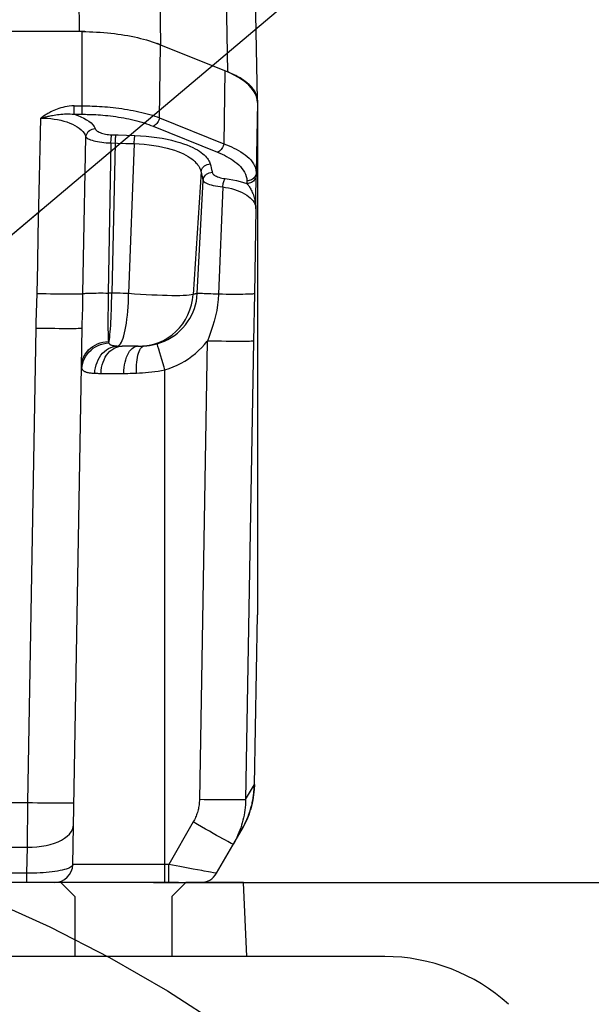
# Model space of a CAD drawing. Header units: millimetres. Extents: x 0 to 420, y 0 to 297.
# Tile 54 of 58: x 328 to 341, y 195 to 217. Entities that reach past the tile are written whole.
import ezdxf
from ezdxf.enums import TextEntityAlignment as Align

# ---------------------------------------------------------------- set-up
doc = ezdxf.new("R2010")
doc.units = ezdxf.units.MM
doc.header["$LTSCALE"] = 23.1
doc.linetypes.add('CENTER', pattern=[0.6, 0.375, -0.075, 0.075, -0.075])
doc.layers.get('0').update_dxf_attribs({"linetype": 'CONTINUOUS'})
for name, color, linetype in [('AXIS', 7, 'CONTINUOUS'), ('COMPONENTS', 7, 'CONTINUOUS'), ('DETAIL', 7, 'CONTINUOUS'), ('DIMENSION', 7, 'CONTINUOUS')]:
    doc.layers.add(name, color=color, linetype=linetype)
doc.styles.get("Standard").update_dxf_attribs({"font": 'arial.ttf'})
doc.styles.add('TEXTSTYLE_4', font='gdt')
doc.dimstyles.new('DIMSTYLE_10', dxfattribs={"dimtxt": 3, "dimasz": 3, "dimexe": 0.18, "dimexo": 0.0625, "dimgap": 0.09, "dimtad": 1, "dimdec": 3, "dimlfac": 5, "dimdsep": 46, "dimtxsty": 'STANDARD', "dimblk": '_FILLED', "dimblk1": '_FILLED', "dimblk2": '_FILLED', "dimcen": 0.09, "dimadec": 0, "dimazin": 0, "dimtp": 0.5, "dimtm": 0.5, "dimtfac": 1, "dimtdec": 3, "dimtofl": 0, "dimtmove": 0, "dimatfit": 3, "dimldrblk": '_FILLED', "dimfxl": 1, "dimtolj": 1, "dimarcsym": 0})
doc.dimstyles.new('DIMSTYLE_11', dxfattribs={"dimtxt": 3, "dimasz": 3, "dimexe": 0.18, "dimexo": 0.0625, "dimgap": 0.09, "dimtad": 1, "dimdec": 1, "dimlfac": 5, "dimdsep": 46, "dimtxsty": 'STANDARD', "dimblk": '_FILLED', "dimblk1": '_FILLED', "dimblk2": '_FILLED', "dimcen": 0.09, "dimadec": 0, "dimazin": 0, "dimtp": 0.8, "dimtm": 0.8, "dimtfac": 1, "dimtdec": 1, "dimtofl": 0, "dimtmove": 0, "dimatfit": 3, "dimldrblk": '_FILLED', "dimfxl": 1, "dimtolj": 1, "dimarcsym": 0})
doc.dimstyles.new('DIMSTYLE_2', dxfattribs={"dimtxt": 3, "dimasz": 3, "dimexe": 0.18, "dimexo": 0.0625, "dimgap": 0.09, "dimtad": 1, "dimtih": 1, "dimtoh": 1, "dimlfac": 5, "dimdsep": 46, "dimtxsty": 'STANDARD', "dimblk": '_FILLED', "dimblk1": '_FILLED', "dimblk2": '_FILLED', "dimcen": 0.09, "dimadec": 0, "dimazin": 0, "dimtol": 1, "dimtp": 0.2, "dimtm": 0.2, "dimtfac": 1, "dimtofl": 0, "dimtmove": 0, "dimatfit": 3, "dimldrblk": '_FILLED', "dimfxl": 1, "dimtolj": 1, "dimarcsym": 0})
doc.dimstyles.new('DIMSTYLE_6', dxfattribs={"dimtxt": 3, "dimasz": 3, "dimexe": 0.18, "dimexo": 0.0625, "dimgap": 0.09, "dimtad": 1, "dimdec": 1, "dimlfac": 5, "dimdsep": 46, "dimtxsty": 'STANDARD', "dimblk": '_FILLED', "dimblk1": '_FILLED', "dimblk2": '_FILLED', "dimcen": 0.09, "dimadec": 0, "dimazin": 0, "dimtp": 0.3, "dimtm": 0.3, "dimtfac": 1, "dimtdec": 1, "dimtofl": 0, "dimtmove": 0, "dimatfit": 3, "dimldrblk": '_FILLED', "dimfxl": 1, "dimtolj": 1, "dimarcsym": 0})
doc.dimstyles.get("Standard").update_dxf_attribs({"dimtxt": 3, "dimasz": 3, "dimexe": 0.18, "dimexo": 0.0625, "dimgap": 0.09, "dimtad": 1, "dimdec": 3, "dimdsep": 46, "dimtxsty": 'STANDARD', "dimblk": '_FILLED', "dimblk1": '_FILLED', "dimblk2": '_FILLED', "dimcen": 0.09, "dimadec": 0, "dimazin": 0, "dimtol": 1, "dimtp": 0.001, "dimtm": 0.001, "dimtfac": 1, "dimtdec": 3, "dimtofl": 0, "dimtmove": 0, "dimatfit": 3, "dimldrblk": '_FILLED', "dimfxl": 1, "dimtolj": 1, "dimarcsym": 0})

# ---------------------------------------------------------------- blocks, each defined once
blk = doc.blocks.new('_FILLED')
at = {"color": 0, "linetype": 'BYBLOCK'}
blk.add_solid([(0, 0), (-1, 0.2), (-1, -0.2)], dxfattribs=at)
blk = doc.blocks.new('*D1')
at = {"layer": 'DIMENSION', "color": 2, "linetype": 'CONTINUOUS'}
for p, q in [((279.464, 194.658), (253.15, 194.658)), ((281.464, 194.658), (279.464, 194.658)), ((291.532, 187.42), (281.464, 194.658))]:
    blk.add_line(p, q, dxfattribs=at)
at = {"layer": 'DIMENSION', "color": 2, "linetype": 'CONTINUOUS', "xscale": 3, "yscale": 3, "zscale": 3, "rotation": 324.2840328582}
blk.add_blockref('_FILLED', (291.532, 187.42), dxfattribs=at)
at = {"layer": 'DIMENSION', "color": 2, "linetype": 'CONTINUOUS', "style": 'TEXTSTYLE_4'}
for s, p in [('`', (270.643, 195.408)), ('n', (260.15, 195.408))]:
    blk.add_text(s, height=3, dxfattribs=at).set_placement(p, align=Align.RIGHT)
at = {"layer": 'DIMENSION', "color": 2, "linetype": 'CONTINUOUS'}
for s, p in [('300', (267.143, 195.408)), ('0.2', (276.464, 195.408))]:
    blk.add_text(s, height=3, dxfattribs=at).set_placement(p, align=Align.RIGHT)
blk = doc.blocks.new('*D2')
at = {"layer": 'DIMENSION', "color": 2, "linetype": 'CONTINUOUS'}
for p, q in [((279.464, 194.658), (253.15, 194.658)), ((281.464, 194.658), (279.464, 194.658)), ((291.532, 187.42), (281.464, 194.658))]:
    blk.add_line(p, q, dxfattribs=at)
at = {"layer": 'DIMENSION', "color": 2, "linetype": 'CONTINUOUS', "xscale": 3, "yscale": 3, "zscale": 3, "rotation": 324.2840328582}
blk.add_blockref('_FILLED', (291.532, 187.42), dxfattribs=at)
at = {"layer": 'DIMENSION', "color": 2, "linetype": 'CONTINUOUS', "style": 'TEXTSTYLE_4'}
for s, p in [('`', (270.643, 195.408)), ('n', (260.15, 195.408))]:
    blk.add_text(s, height=3, dxfattribs=at).set_placement(p, align=Align.RIGHT)
at = {"layer": 'DIMENSION', "color": 2, "linetype": 'CONTINUOUS'}
for s, p in [('300', (267.143, 195.408)), ('0.2', (276.464, 195.408))]:
    blk.add_text(s, height=3, dxfattribs=at).set_placement(p, align=Align.RIGHT)
blk = doc.blocks.new('*D23')
at = {"layer": 'DIMENSION', "color": 2, "linetype": 'CONTINUOUS'}
for p, q in [((286.89, 229.739), (286.89, 241.166)), ((344.89, 232.233), (344.89, 241.166)), ((286.89, 239.166), (315.89, 239.166)), ((344.89, 239.166), (315.89, 239.166)), ((344.89, 227.154), (344.89, 230.311)), ((286.89, 202.556), (286.89, 228.023)), ((344.89, 202.426), (344.89, 224.957))]:
    blk.add_line(p, q, dxfattribs=at)
at = {"layer": 'DIMENSION', "color": 2, "linetype": 'CONTINUOUS', "xscale": 3, "yscale": 3, "zscale": 3, "rotation": 180}
blk.add_blockref('_FILLED', (286.89, 239.166), dxfattribs=at)
at = {"layer": 'DIMENSION', "color": 2, "linetype": 'CONTINUOUS', "xscale": 3, "yscale": 3, "zscale": 3}
blk.add_blockref('_FILLED', (344.89, 239.166), dxfattribs=at)
at = {"layer": 'DIMENSION', "color": 2, "linetype": 'CONTINUOUS', "insert": (315.89, 242.916), "char_height": 3, "width": 6.99257, "attachment_point": 2, "line_spacing_factor": 0.9}
blk.add_mtext('290', dxfattribs=at)
blk = doc.blocks.new('*D24')
at = {"layer": 'DIMENSION', "color": 2, "linetype": 'CONTINUOUS'}
for p, q in [((325.68, 219.166), (369.89, 219.166)), ((367.89, 219.166), (367.89, 178.736)), ((367.89, 138.307), (367.89, 178.736)), ((347.86, 138.307), (369.89, 138.307))]:
    blk.add_line(p, q, dxfattribs=at)
at = {"layer": 'DIMENSION', "color": 2, "linetype": 'CONTINUOUS', "xscale": 3, "yscale": 3, "zscale": 3}
for p, rotation in [((367.89, 219.166), 90), ((367.89, 138.307), 270)]:
    blk.add_blockref('_FILLED', p, dxfattribs=dict(at, rotation=rotation))
at = {"layer": 'DIMENSION', "color": 2, "linetype": 'CONTINUOUS', "insert": (364.14, 178.736), "char_height": 3, "width": 13.27138, "attachment_point": 2, "rotation": 90, "line_spacing_factor": 0.9}
blk.add_mtext('(404.3)', dxfattribs=at)
blk = doc.blocks.new('*D25')
at = {"layer": 'DIMENSION', "color": 2, "linetype": 'CONTINUOUS'}
for p, q in [((325.68, 219.166), (359.89, 219.166)), ((357.89, 219.166), (357.89, 208.536)), ((357.89, 197.907), (357.89, 208.536)), ((331.14, 197.907), (359.89, 197.907))]:
    blk.add_line(p, q, dxfattribs=at)
at = {"layer": 'DIMENSION', "color": 2, "linetype": 'CONTINUOUS', "xscale": 3, "yscale": 3, "zscale": 3}
for p, rotation in [((357.89, 219.166), 90), ((357.89, 197.907), 270)]:
    blk.add_blockref('_FILLED', p, dxfattribs=dict(at, rotation=rotation))
at = {"layer": 'DIMENSION', "color": 2, "linetype": 'CONTINUOUS', "insert": (354.14, 208.536), "char_height": 3, "width": 10.48327, "attachment_point": 2, "rotation": 90, "line_spacing_factor": 0.9}
blk.add_mtext('106.3', dxfattribs=at)

msp = doc.modelspace()

# ---------------------------------------------------------------- linework, layer by layer
at = {"layer": 'AXIS', "color": 2, "linetype": 'CENTER'}
msp.add_circle((315.8897, 169.90658), 30, dxfattribs=at)
at = {"layer": 'COMPONENTS', "color": 7, "linetype": 'CONTINUOUS'}
for p, q in [((333.38964, 214.82894), (333.34281, 217.28359)), ((329.59559, 216.30658), (302.18382, 216.30658)), ((329.59559, 216.30635), (329.54271, 216.30658)), ((329.65241, 216.30564), (329.59559, 216.30635)), ((331.26377, 216.03389), (331.22513, 216.04847)), ((331.30156, 216.01897), (331.27474, 216.02956)), ((331.29265, 216.02257), (332.74965, 215.43391)), ((333.3897, 214.77366), (333.38405, 214.83868)), ((333.3897, 214.8225), (333.38964, 214.82894)), ((333.3897, 214.8225), (333.3897, 203.69239)), ((333.36225, 213.03526), (333.36314, 213.15465)), ((333.36314, 213.15465), (333.36328, 213.20322)), ((333.36007, 212.82584), (333.36225, 213.03526)), ((333.35589, 212.47782), (333.36007, 212.82584)), ((329.39656, 198.2996), (329.59899, 209.89646)), ((330.80793, 209.5066), (330.46602, 209.50658)), ((330.80793, 209.5066), (330.83194, 209.50672)), ((330.83194, 209.50672), (330.85579, 209.50702)), ((333.38959, 203.68859), (333.3897, 203.69239)), ((333.32041, 199.91531), (333.32355, 199.9658)), ((333.31622, 199.86721), (333.32041, 199.91531)), ((332.50517, 198.10658), (333.05796, 199.06403)), ((331.67981, 197.90658), (302.6397, 197.90658)), ((329.4397, 197.60658), (329.1397, 197.90658)), ((331.8397, 197.90658), (331.5397, 197.60658)), ((333.0897, 197.90658), (331.8397, 197.90658)), ((333.15956, 196.30658), (333.0897, 197.90658)), ((329.4397, 197.60658), (329.4397, 196.30658)), ((331.5397, 197.60658), (331.5397, 196.30658)), ((336.14507, 196.30658), (295.63433, 196.30658))]:
    msp.add_line(p, q, dxfattribs=at)
at = {"layer": 'COMPONENTS', "color": 9, "linetype": 'CONTINUOUS'}
for p, q in [((329.54271, 216.30658), (329.52927, 217.11187)), ((331.30156, 216.01897), (331.28374, 217.08791)), ((332.74965, 215.43391), (332.71809, 217.08791)), ((329.59559, 214.51908), (329.59559, 216.30658)), ((331.27327, 214.4438), (331.29265, 216.02257)), ((332.68676, 215.45932), (332.66736, 213.88056)), ((329.42583, 214.51908), (329.42582, 214.70103)), ((329.42583, 214.70103), (329.59559, 214.70103)), ((333.3897, 214.77366), (333.36328, 213.25954)), ((331.27327, 214.4438), (332.66736, 213.88056)), ((331.13257, 214.26186), (332.52668, 213.6986)), ((330.23649, 214.07602), (330.37626, 214.07141)), ((330.37626, 214.07141), (330.55814, 214.06534)), ((330.55814, 214.06534), (330.74105, 214.05909)), ((330.22049, 213.89943), (330.16383, 210.65355)), ((330.22049, 213.89943), (330.36025, 213.89484)), ((330.31502, 213.89631), (330.23854, 210.65354)), ((330.36025, 213.89484), (330.54179, 213.88919)), ((330.54179, 213.88919), (330.72437, 213.88392)), ((330.72437, 213.88392), (330.60274, 210.64048)), ((332.36882, 213.44473), (332.37915, 213.40459)), ((332.37915, 213.40459), (332.38927, 213.36456)), ((332.38927, 213.36456), (332.39916, 213.32464)), ((328.66191, 212.53191), (328.67511, 213.15142)), ((332.17102, 213.27289), (331.99862, 210.6224)), ((332.18119, 213.23177), (332.19609, 213.17066)), ((332.19609, 213.17066), (332.20576, 213.13032)), ((332.20576, 213.13032), (332.21523, 213.0903)), ((333.36328, 213.25954), (333.36328, 213.20322)), ((332.08867, 210.64189), (332.21523, 213.0903)), ((332.63882, 212.94842), (332.54813, 210.62668)), ((333.16331, 213.07763), (333.16331, 213.02128)), ((333.31339, 212.74439), (333.32325, 212.71242)), ((328.64893, 211.91541), (328.66191, 212.53191)), ((333.35589, 212.47782), (333.32411, 210.63789)), ((329.6159, 210.64036), (329.64421, 212.15586)), ((328.63589, 211.28786), (328.64893, 211.91541)), ((328.6227, 210.64514), (328.63589, 211.28786)), ((330.23854, 210.65354), (330.16383, 210.65355)), ((333.32411, 210.63789), (333.30667, 209.61473)), ((328.42004, 199.63616), (328.59914, 209.89647)), ((331.23885, 209.4996), (331.22655, 209.53945)), ((332.30686, 209.61483), (332.13498, 199.69874)), ((333.30667, 209.61473), (333.1348, 199.69874)), ((331.25715, 209.43921), (331.23885, 209.4996)), ((331.28071, 209.36067), (331.25715, 209.43921)), ((331.32383, 209.21583), (331.28071, 209.36067)), ((329.59228, 209.01955), (329.59813, 209.07589)), ((330.00728, 208.91705), (330.5448, 208.91713)), ((330.5448, 208.91713), (330.58984, 208.91745)), ((330.58984, 208.91745), (330.63585, 208.91805)), ((330.63585, 208.91805), (330.68257, 208.91901)), ((331.3897, 197.90658), (331.3897, 208.99292)), ((333.1348, 199.69874), (333.32555, 200.02913)), ((333.32555, 200.02913), (333.32044, 199.91678)), ((333.32564, 200.02988), (333.32056, 199.91748)), ((333.32555, 200.02913), (333.32567, 200.02988)), ((333.32567, 200.02988), (333.32573, 200.03019)), ((333.32044, 199.91678), (333.30902, 199.8049)), ((333.32056, 199.91748), (333.32041, 199.91531)), ((303.35936, 199.63616), (328.42004, 199.63616)), ((328.41162, 198.67106), (328.42004, 199.63616)), ((333.26744, 199.58405), (333.23783, 199.47726)), ((333.20146, 199.36962), (333.15925, 199.26475)), ((332.00119, 199.21621), (331.47199, 198.2996)), ((303.36778, 198.67106), (328.41162, 198.67106)), ((328.40177, 198.10658), (328.41162, 198.67106)), ((331.47199, 198.2996), (329.39656, 198.2996)), ((331.47199, 197.90658), (331.47199, 198.2996)), ((328.40177, 198.10658), (303.37764, 198.10658)), ((328.40177, 197.90658), (328.40177, 198.10658)), ((332.18627, 198.16373), (332.00057, 198.19866)), ((332.48033, 198.11011), (332.43709, 198.11761))]:
    msp.add_line(p, q, dxfattribs=at)
at = {"layer": 'COMPONENTS', "color": 7, "linetype": 'CONTINUOUS'}
for points in [[(329.59559, 216.30658), (329.67478, 216.30605), (329.7537, 216.30447), (329.83232, 216.30185), (329.91077, 216.29818), (329.98894, 216.29347), (330.06652, 216.28773), (330.14351, 216.28097), (330.21992, 216.27319), (330.29545, 216.26444), (330.37007, 216.25471), (330.44382, 216.244), (330.51646, 216.23236), (330.58797, 216.21981), (330.65839, 216.20632), (330.7276, 216.19194), (330.7956, 216.17667), (330.8624, 216.1605), (330.9279, 216.14345), (330.99212, 216.12552), (331.05505, 216.1067), (331.11657, 216.087), (331.17666, 216.06641), (331.23536, 216.04493), (331.29265, 216.02257)], [(333.38405, 214.83868), (333.3682, 214.90269), (333.34216, 214.96571), (333.30562, 215.02799), (333.25888, 215.08928), (333.20288, 215.14874), (333.13744, 215.20636), (333.06273, 215.26216), (332.98017, 215.31542), (332.89022, 215.36592), (332.79242, 215.41388), (332.68676, 215.45932)], [(333.38964, 214.82894), (333.38908, 214.8429), (333.38724, 214.86326), (333.38416, 214.8836), (333.37985, 214.90391), (333.37431, 214.92419), (333.36755, 214.94441), (333.35957, 214.96456), (333.35037, 214.98466), (333.33997, 215.00465), (333.32835, 215.02456), (333.31553, 215.04437), (333.30152, 215.06405), (333.28633, 215.08361), (333.26995, 215.10305), (333.25241, 215.12233), (333.23371, 215.14145), (333.21384, 215.16042), (333.19285, 215.17921), (333.17072, 215.19782), (333.14747, 215.21624), (333.12312, 215.23445), (333.09767, 215.25244), (333.07114, 215.27023), (333.04354, 215.28777), (333.0149, 215.30508), (332.9852, 215.32215), (332.95449, 215.33895), (332.92278, 215.35548), (332.89006, 215.37175), (332.85638, 215.38773), (332.82176, 215.40341), (332.78618, 215.41881), (332.74965, 215.43391)], [(330.85579, 209.50702), (330.8676, 209.50725), (330.87934, 209.50753), (330.89104, 209.50788), (330.90262, 209.5083), (330.91409, 209.50879), (330.92548, 209.50936), (330.93683, 209.51001)], [(333.32355, 199.9658), (333.32542, 200.01635), (333.3897, 203.69858)], [(333.05796, 199.06404), (333.06949, 199.08428), (333.08668, 199.11552), (333.10322, 199.14688), (333.11908, 199.1783), (333.13428, 199.20975), (333.14882, 199.24124), (333.16269, 199.27269), (333.17591, 199.3041), (333.18848, 199.33545), (333.2004, 199.36669), (333.21168, 199.3978), (333.22234, 199.42877), (333.23237, 199.45954), (333.24179, 199.4901), (333.25062, 199.52043), (333.25885, 199.55048), (333.26652, 199.58024), (333.27363, 199.6097), (333.28019, 199.63879), (333.28622, 199.66753), (333.29174, 199.69588), (333.29677, 199.72378), (333.30131, 199.75122), (333.3054, 199.77819), (333.30903, 199.80457), (333.31225, 199.83045), (333.31507, 199.85573), (333.31694, 199.87466)], [(333.1348, 199.69874), (333.13302, 199.64222), (333.12965, 199.58586), (333.1247, 199.52971), (333.11818, 199.47382), (333.11011, 199.41824), (333.10048, 199.36295), (333.08932, 199.30799), (333.07663, 199.25341), (333.06242, 199.19921), (333.04669, 199.14543), (333.02947, 199.09211), (333.01074, 199.03925), (332.99051, 198.98689), (332.96881, 198.93507), (332.94562, 198.8838), (332.92094, 198.83311), (332.89481, 198.78305), (332.86722, 198.73366)]]:
    msp.add_lwpolyline(points, dxfattribs=at)
at = {"layer": 'COMPONENTS', "color": 9, "linetype": 'CONTINUOUS'}
for points in [[(329.42583, 214.70103), (329.37176, 214.69875), (329.32001, 214.69445), (329.27057, 214.68811), (329.22355, 214.67945), (329.17884, 214.66877), (329.13616, 214.65694), (329.0955, 214.64408), (329.05687, 214.63008), (329.01993, 214.61548), (328.98456, 214.60047), (328.95088, 214.58487), (328.91888, 214.56867)], [(329.59559, 214.70103), (329.63478, 214.7009), (329.67637, 214.70051), (329.72032, 214.69981), (329.76674, 214.69874), (329.81549, 214.69725), (329.8662, 214.6953), (329.91885, 214.69284), (329.97338, 214.68982), (330.02943, 214.68622), (330.08693, 214.68199), (330.14584, 214.67708), (330.20575, 214.67149), (330.26662, 214.66517), (330.32835, 214.65809), (330.39056, 214.65025), (330.45317, 214.64164), (330.51609, 214.63222), (330.57894, 214.62203), (330.64163, 214.61105), (330.70409, 214.59926), (330.76593, 214.58673), (330.82708, 214.57345), (330.88746, 214.55941), (330.94673, 214.5447), (331.00484, 214.52932), (331.06172, 214.51328), (331.11706, 214.49667), (331.17074, 214.47956), (331.22282, 214.46193), (331.27327, 214.4438)], [(328.67511, 213.15142), (328.68877, 213.78506), (328.6958, 214.10861), (328.70295, 214.43628)], [(328.91888, 214.56867), (328.89701, 214.55714), (328.87591, 214.54567), (328.85559, 214.53428), (328.83608, 214.52293), (328.81734, 214.51164), (328.79924, 214.50049), (328.78176, 214.4895), (328.76493, 214.47864), (328.74864, 214.46789), (328.73287, 214.45724), (328.71764, 214.44671), (328.70295, 214.43628)], [(328.70295, 214.43632), (328.77563, 214.43542), (328.84858, 214.43177), (328.92137, 214.42537), (328.99367, 214.41624), (329.06495, 214.40438), (329.13448, 214.38985), (329.20172, 214.3726), (329.26634, 214.35269), (329.32802, 214.33027), (329.38632, 214.30529), (329.44079, 214.27781), (329.49102, 214.24815), (329.53666, 214.21619), (329.57717, 214.18206), (329.61203, 214.14648), (329.64088, 214.10968), (329.66353, 214.07142), (329.67974, 214.0317)], [(328.70301, 214.43631), (328.72126, 214.44159), (328.74004, 214.44668), (328.75938, 214.45172), (328.77921, 214.45675), (328.79951, 214.46177), (328.82034, 214.46677), (328.8417, 214.47171), (328.86358, 214.47658), (328.88603, 214.48139), (328.90906, 214.48612), (328.93264, 214.49071), (328.95675, 214.49515)], [(328.95675, 214.49515), (328.99138, 214.50107), (329.02687, 214.50659), (329.06318, 214.51164), (329.10021, 214.5161), (329.13796, 214.51991), (329.17658, 214.52301), (329.216, 214.52527), (329.2562, 214.52656), (329.29735, 214.52678), (329.33944, 214.52574), (329.38231, 214.52325), (329.42583, 214.51908)], [(329.42605, 214.51908), (329.63154, 214.51904), (329.66964, 214.51864), (329.7099, 214.51787), (329.75243, 214.51677), (329.79712, 214.51532), (329.84358, 214.51335), (329.89181, 214.51087), (329.94181, 214.50789), (329.99313, 214.50427), (330.04581, 214.50002), (330.09981, 214.49514), (330.15468, 214.48954), (330.21042, 214.4832), (330.26703, 214.47614), (330.324, 214.4683), (330.38134, 214.45967), (330.43904, 214.45027), (330.4966, 214.44008), (330.55401, 214.42908), (330.61128, 214.41731), (330.66792, 214.40478), (330.72391, 214.39148), (330.77927, 214.37744), (330.83356, 214.36273), (330.88676, 214.34734), (330.9389, 214.33129), (330.98959, 214.3147), (331.0387, 214.29762), (331.08636, 214.28001), (331.13257, 214.26186)], [(329.42605, 214.51908), (329.50158, 214.49362), (329.5712, 214.46578), (329.63491, 214.43557), (329.69331, 214.4027), (329.7458, 214.36745), (329.79058, 214.33069), (329.82704, 214.29272), (329.85579, 214.25325), (329.87683, 214.21227)], [(331.27326, 214.44381), (331.26594, 214.41649), (331.2559, 214.38981), (331.24336, 214.36429), (331.22857, 214.34046), (331.21182, 214.3188), (331.19346, 214.29975), (331.17386, 214.28371), (331.15343, 214.27099), (331.13257, 214.26186)], [(329.67975, 214.03172), (329.68521, 214.06216), (329.69587, 214.09163), (329.71145, 214.11935), (329.73153, 214.14455), (329.75555, 214.16655), (329.78286, 214.18476), (329.81273, 214.19869), (329.84434, 214.20794), (329.87683, 214.21227)], [(329.87683, 214.21227), (329.88448, 214.19758), (329.89499, 214.18348), (329.90837, 214.16999), (329.92479, 214.15699), (329.94408, 214.14459), (329.96566, 214.13308), (329.98957, 214.12248), (330.01577, 214.11277), (330.04359, 214.10413), (330.07306, 214.09658), (330.10414, 214.0901), (330.1361, 214.0848), (330.16869, 214.0807), (330.20215, 214.07778), (330.23649, 214.07602)], [(329.64421, 212.15586), (329.66519, 213.2671), (329.67242, 213.64741), (329.67974, 214.03171)], [(329.67974, 214.03171), (329.69105, 214.01768), (329.70703, 214.00422), (329.72751, 213.99132), (329.75229, 213.97888), (329.78111, 213.96697), (329.81368, 213.95589), (329.84967, 213.94565), (329.88877, 213.93622), (329.93065, 213.9278), (329.97494, 213.92039), (330.02127, 213.91399), (330.06936, 213.90867), (330.11886, 213.90449), (330.16936, 213.90141), (330.22049, 213.89943)], [(330.22049, 213.89943), (330.22154, 213.92467), (330.22283, 213.94936), (330.22434, 213.97311), (330.22605, 213.99552), (330.22793, 214.01624), (330.22995, 214.03493), (330.23207, 214.0513), (330.23426, 214.06507), (330.23649, 214.07602)], [(330.31498, 213.89631), (330.31606, 213.92155), (330.31736, 213.94624), (330.31888, 213.96998), (330.32059, 213.9924), (330.32245, 214.01312), (330.32445, 214.03181), (330.32656, 214.04817), (330.32874, 214.06195), (330.33095, 214.0729)], [(330.72437, 213.88393), (330.72548, 213.90899), (330.72683, 213.9335), (330.72841, 213.95705), (330.73019, 213.97927), (330.73215, 213.99981), (330.73425, 214.01833), (330.73645, 214.03455), (330.73873, 214.04821), (330.74105, 214.05909)], [(330.74105, 214.05909), (330.86402, 214.0531), (330.984, 214.04422), (331.101, 214.03244), (331.21607, 214.01746), (331.32816, 213.99959), (331.43411, 213.97975), (331.53304, 213.95794), (331.62582, 213.93417), (331.71196, 213.90936), (331.79111, 213.8836), (331.86361, 213.85682), (331.93002, 213.82972), (331.99017, 213.80241), (332.04423, 213.7748), (332.09319, 213.7473), (332.13707, 213.71998), (332.17585, 213.69278), (332.21051, 213.66594), (332.24107, 213.63952), (332.26752, 213.61346), (332.29069, 213.58787), (332.31063, 213.5628), (332.3273, 213.53821), (332.34138, 213.5141), (332.35311, 213.49049), (332.36226, 213.46736), (332.36882, 213.44473)], [(330.72437, 213.88392), (330.83468, 213.87921), (330.94301, 213.87132), (331.04888, 213.86037), (331.15242, 213.84634), (331.25258, 213.82944), (331.34721, 213.8102), (331.43571, 213.78898), (331.51844, 213.76595), (331.59501, 213.74155), (331.66536, 213.71607), (331.72977, 213.68972), (331.78843, 213.66278), (331.84149, 213.6355), (331.88927, 213.60802), (331.93222, 213.58045), (331.97059, 213.55295), (332.00464, 213.52564), (332.03479, 213.49855), (332.06128, 213.47177), (332.08433, 213.44539), (332.10431, 213.4194), (332.1214, 213.39384), (332.13581, 213.36878), (332.14782, 213.34414), (332.1576, 213.3199), (332.16529, 213.29614), (332.18119, 213.23177)], [(332.66737, 213.88055), (332.66005, 213.85324), (332.65002, 213.82655), (332.63748, 213.80103), (332.62268, 213.7772), (332.60593, 213.75554), (332.58757, 213.7365), (332.56798, 213.72045), (332.54754, 213.70774), (332.52668, 213.6986)], [(332.66736, 213.88056), (332.72209, 213.85962), (332.77644, 213.83739), (332.83015, 213.81383), (332.88286, 213.78897), (332.93444, 213.76273), (332.98491, 213.73491), (333.03392, 213.7055), (333.08113, 213.67446), (333.12636, 213.64162), (333.16917, 213.60697), (333.20907, 213.5705), (333.24574, 213.53204), (333.27857, 213.49163), (333.30695, 213.44929), (333.33037, 213.40484), (333.34808, 213.35829), (333.35931, 213.30981), (333.36328, 213.25955)], [(332.52668, 213.6986), (332.57715, 213.67774), (332.62681, 213.65551), (332.67566, 213.63192), (332.72389, 213.60705), (332.77131, 213.58081), (332.81738, 213.55298), (332.8622, 213.52354), (332.90567, 213.4925), (332.94688, 213.45965), (332.98598, 213.42496), (333.02283, 213.38847), (333.05613, 213.35001), (333.08602, 213.30955), (333.11238, 213.26712), (333.13346, 213.22272), (333.14868, 213.17634), (333.15863, 213.12797), (333.16331, 213.07763)], [(332.17102, 213.27289), (332.17721, 213.30257), (332.18843, 213.33112), (332.20437, 213.35778), (332.22462, 213.38187), (332.24864, 213.40274), (332.27582, 213.41985), (332.30543, 213.43276), (332.3367, 213.44113), (332.36882, 213.44473)], [(332.21524, 213.0903), (332.22096, 213.12042), (332.23184, 213.14944), (332.24762, 213.17658), (332.26785, 213.20111), (332.29199, 213.22238), (332.31941, 213.23981), (332.34935, 213.25293), (332.38102, 213.26139), (332.41357, 213.26497)], [(332.39916, 213.32464), (332.40882, 213.28483), (332.41357, 213.26497)], [(332.41357, 213.26497), (332.41958, 213.2488), (332.42917, 213.23328), (332.44233, 213.21843), (332.45931, 213.2041), (332.47987, 213.19043), (332.50328, 213.17783), (332.52959, 213.16634), (332.55875, 213.15592), (332.58983, 213.14681), (332.62255, 213.1391), (332.65719, 213.13271), (332.69376, 213.12763)], [(332.63887, 212.94841), (332.64234, 212.97414), (332.64668, 212.99933), (332.65182, 213.02356), (332.65767, 213.0464), (332.66412, 213.06749), (332.67108, 213.08645), (332.67843, 213.10297), (332.68603, 213.11677), (332.69376, 213.12762)], [(332.69376, 213.12763), (332.77696, 213.11675), (332.85818, 213.10313), (332.93743, 213.08677), (333.0147, 213.06768), (333.08999, 213.04585), (333.16331, 213.02128)], [(333.36328, 213.25958), (333.36112, 213.23569), (333.35566, 213.21227), (333.34699, 213.18969), (333.33525, 213.16834), (333.32064, 213.14857), (333.3034, 213.13071), (333.28381, 213.11507), (333.26222, 213.1019), (333.23898, 213.09141), (333.21447, 213.0838), (333.18911, 213.07918), (333.16331, 213.07763)], [(333.36328, 213.20322), (333.36112, 213.17934), (333.35566, 213.15591), (333.34699, 213.13334), (333.33525, 213.11198), (333.32064, 213.09222), (333.3034, 213.07436), (333.28381, 213.05871), (333.26222, 213.04554), (333.23898, 213.03506), (333.21447, 213.02744), (333.1891, 213.02282), (333.16331, 213.02127)], [(332.21523, 213.0903), (332.22437, 213.07421), (332.23932, 213.0587), (332.25988, 213.04376), (332.28575, 213.0293), (332.31664, 213.01544), (332.35217, 213.00252), (332.39192, 212.99062), (332.43546, 212.97969), (332.4824, 212.96997), (332.53228, 212.96153), (332.58459, 212.95434), (332.63882, 212.94842)], [(332.63882, 212.94842), (332.70339, 212.93834), (332.7673, 212.92582), (332.83017, 212.91087), (332.89172, 212.89342), (332.95138, 212.87356), (333.00835, 212.8515), (333.06231, 212.82708), (333.11281, 212.80048), (333.15896, 212.77239), (333.20047, 212.74279), (333.23728, 212.71169), (333.26911, 212.67984), (333.29587, 212.6473), (333.31763, 212.61398), (333.3345, 212.58034), (333.3465, 212.54651), (333.35361, 212.51234), (333.35589, 212.47781)], [(333.16331, 213.02127), (333.1724, 213.01072), (333.18193, 212.99887), (333.19186, 212.9857), (333.20214, 212.97122), (333.21275, 212.95539), (333.22367, 212.93814), (333.23483, 212.91947), (333.24616, 212.89934), (333.25764, 212.87766), (333.26914, 212.85442), (333.28056, 212.82962), (333.29184, 212.80304), (333.30286, 212.77461), (333.31339, 212.74439)], [(333.32325, 212.71241), (333.32818, 212.69456), (333.3328, 212.6763), (333.33709, 212.65764), (333.34101, 212.63856), (333.34454, 212.6191), (333.34762, 212.59939), (333.35025, 212.57945), (333.35239, 212.5593), (333.35404, 212.53903), (333.35517, 212.51869), (333.35579, 212.49828), (333.35588, 212.4778)], [(328.59914, 209.89647), (328.60308, 210.02012), (328.6227, 210.64514)], [(328.6227, 210.64514), (328.71959, 210.64325), (328.81557, 210.64154), (328.90974, 210.64003), (329.0012, 210.63873), (329.0891, 210.63765), (329.17261, 210.63681), (329.25094, 210.63621), (329.32335, 210.63586), (329.38918, 210.63577), (329.44778, 210.63592), (329.49862, 210.63633), (329.54121, 210.63698), (329.57515, 210.63788), (329.60013, 210.639), (329.6159, 210.64035)], [(329.61017, 210.37312), (329.61315, 210.50422), (329.61592, 210.64036)], [(329.6159, 210.64036), (329.62473, 210.64254), (329.63848, 210.64458), (329.65706, 210.64648), (329.68029, 210.64822), (329.70799, 210.64978), (329.73993, 210.65114), (329.77583, 210.65231), (329.81539, 210.65326), (329.85828, 210.65399), (329.90414, 210.65449), (329.95259, 210.65477), (330.00321, 210.65481), (330.05559, 210.65461), (330.10928, 210.65419), (330.16383, 210.65354)], [(330.16383, 210.65355), (330.16211, 210.57935), (330.16059, 210.5056), (330.15927, 210.43261), (330.15816, 210.36064), (330.15726, 210.28997), (330.15657, 210.22094), (330.1561, 210.15384), (330.15586, 210.0889), (330.15583, 210.02632), (330.15602, 209.96634), (330.15644, 209.90919), (330.15707, 209.85507), (330.15792, 209.80417), (330.159, 209.75671), (330.16026, 209.71296), (330.16171, 209.67307), (330.16338, 209.63719), (330.16529, 209.60546)], [(330.17335, 209.57491), (330.18039, 209.60988), (330.1872, 209.65172), (330.19372, 209.70019), (330.19993, 209.75503), (330.20578, 209.81589), (330.21122, 209.88235), (330.21623, 209.95395), (330.22076, 210.03027), (330.2248, 210.11083), (330.22831, 210.19513), (330.23128, 210.28264), (330.23369, 210.3728), (330.23551, 210.46506), (330.23675, 210.55883), (330.23738, 210.65354)], [(330.60274, 210.64048), (330.54261, 210.64402), (330.48219, 210.64702), (330.42154, 210.64947), (330.36068, 210.65136), (330.29967, 210.65271), (330.23854, 210.65351)], [(330.42755, 209.55853), (330.44657, 209.5907), (330.46498, 209.63027), (330.48267, 209.67696), (330.49952, 209.73045), (330.51541, 209.7904), (330.53025, 209.85642), (330.54393, 209.92805), (330.55636, 210.00484), (330.56746, 210.08627), (330.57716, 210.1718), (330.5854, 210.26087), (330.59211, 210.35289), (330.59726, 210.44725), (330.60081, 210.54332), (330.60274, 210.64048)], [(331.99862, 210.6224), (331.959, 210.61373), (331.91044, 210.60671), (331.85302, 210.60132), (331.78678, 210.59759), (331.71195, 210.59544), (331.62903, 210.59469), (331.53835, 210.59535), (331.44028, 210.59738), (331.33552, 210.60055), (331.22454, 210.60484), (331.1079, 210.61023), (330.98669, 210.61653), (330.86172, 210.62365), (330.73351, 210.63165), (330.60274, 210.64048)], [(330.93683, 209.51001), (331.04536, 209.524), (331.15213, 209.54866), (331.25617, 209.58376), (331.35655, 209.62898), (331.45236, 209.68393), (331.54274, 209.74809), (331.62687, 209.8209), (331.70399, 209.9017), (331.77341, 209.98975), (331.8345, 210.08427), (331.88671, 210.1844), (331.92957, 210.28924), (331.96269, 210.39785), (331.98577, 210.50924), (331.99862, 210.6224)], [(331.22073, 209.55716), (331.30068, 209.58335), (331.3784, 209.61476), (331.45351, 209.65124), (331.52565, 209.69261), (331.59452, 209.73869), (331.65988, 209.78922), (331.72142, 209.84394), (331.77889, 209.9026), (331.83213, 209.96497), (331.8809, 210.03079), (331.92497, 210.09972), (331.96417, 210.17148), (331.99833, 210.24574), (332.02728, 210.32215), (332.05088, 210.40034), (332.06903, 210.47994), (332.08165, 210.56058), (332.08867, 210.64189)], [(332.08867, 210.64189), (332.08198, 210.64108), (332.07449, 210.63994), (332.0662, 210.63847), (332.0571, 210.63665), (332.04716, 210.63448), (332.03636, 210.63197), (332.02468, 210.62913), (332.0121, 210.62594), (331.99862, 210.6224)], [(332.54813, 210.62668), (332.49002, 210.62942), (332.43387, 210.63196), (332.38025, 210.63427), (332.3297, 210.63633), (332.28273, 210.63812), (332.23982, 210.63961), (332.20141, 210.6408), (332.16789, 210.64167), (332.1396, 210.64221), (332.11682, 210.64242), (332.09978, 210.6423), (332.08867, 210.64184)], [(332.54811, 210.62668), (332.5403, 210.51131), (332.52745, 210.39568), (332.50938, 210.27979), (332.48542, 210.16198), (332.45559, 210.04384), (332.42183, 209.92993), (332.38572, 209.82145), (332.34725, 209.71656), (332.30695, 209.61494)], [(333.32412, 210.63789), (333.31948, 210.63571), (333.30693, 210.63369), (333.28657, 210.63183), (333.25857, 210.63017), (333.22314, 210.6287), (333.18058, 210.62744), (333.1312, 210.62641), (333.07542, 210.6256), (333.01367, 210.62503), (332.94644, 210.62471), (332.87427, 210.62462), (332.79773, 210.62478), (332.71742, 210.62518), (332.63399, 210.62582), (332.54811, 210.62669)], [(329.59899, 209.89643), (329.60127, 210.00894), (329.60406, 210.1257), (329.61017, 210.37312)], [(328.59914, 209.89647), (328.70363, 209.89474), (328.80698, 209.89322), (328.90805, 209.89193), (329.00574, 209.89088), (329.09897, 209.89008), (329.18673, 209.88954), (329.26806, 209.88927), (329.34206, 209.88927), (329.40792, 209.88954), (329.46493, 209.89008), (329.51245, 209.89088), (329.54997, 209.89193), (329.57708, 209.89322), (329.59348, 209.89474), (329.59899, 209.89646)], [(329.58448, 209.06536), (329.58855, 209.12112), (329.59875, 209.1762), (329.61498, 209.23003), (329.63708, 209.28206), (329.66481, 209.33175), (329.69789, 209.37858), (329.73599, 209.42208), (329.7787, 209.4618), (329.82559, 209.49733), (329.87618, 209.5283), (329.92994, 209.5544), (329.98633, 209.57535), (330.04475, 209.59094), (330.10461, 209.60101), (330.16529, 209.60546)], [(329.62734, 209.18605), (329.6504, 209.23876), (329.67882, 209.28919), (329.7123, 209.33683), (329.75052, 209.38123), (329.7931, 209.42192), (329.83962, 209.45852), (329.88961, 209.49065), (329.94257, 209.518), (329.99799, 209.5403), (330.05531, 209.55732), (330.11395, 209.56889), (330.17335, 209.57491)], [(329.87045, 208.91944), (329.87512, 208.97992), (329.88489, 209.03967), (329.89967, 209.09809), (329.9193, 209.15457), (329.94359, 209.20854), (329.97228, 209.25945), (330.00508, 209.30678), (330.04166, 209.35005), (330.08164, 209.3888), (330.12462, 209.42265), (330.17015, 209.45125), (330.21777, 209.47431), (330.267, 209.49159), (330.31732, 209.50292), (330.36823, 209.50817)], [(330.00728, 208.91705), (330.01056, 208.97901), (330.01873, 209.04019), (330.03169, 209.09994), (330.0493, 209.15762), (330.07137, 209.21261), (330.09768, 209.26432), (330.12793, 209.31219), (330.1618, 209.35572), (330.19894, 209.39444), (330.23893, 209.42793), (330.28136, 209.45584), (330.32577, 209.47786), (330.37168, 209.49376), (330.4186, 209.50337), (330.46602, 209.50658)], [(330.16529, 209.60546), (330.16587, 209.59974), (330.16675, 209.59428), (330.16794, 209.58908), (330.16944, 209.58412), (330.17124, 209.5794), (330.17335, 209.57491)], [(330.17335, 209.57491), (330.17632, 209.56893), (330.17991, 209.56326), (330.18411, 209.5579), (330.18887, 209.55284), (330.1942, 209.54809), (330.20014, 209.54364), (330.20667, 209.53949), (330.21377, 209.53563), (330.22151, 209.53206), (330.22986, 209.52875), (330.23882, 209.52571), (330.24847, 209.52293), (330.25879, 209.52039), (330.26976, 209.51809), (330.2815, 209.51603), (330.29396, 209.5142), (330.30713, 209.51258), (330.32116, 209.51118), (330.33607, 209.50999), (330.35177, 209.50899), (330.36824, 209.50817)], [(330.36823, 209.50817), (330.38045, 209.50768), (330.39448, 209.50728), (330.4102, 209.50697), (330.42747, 209.50675), (330.44614, 209.50662), (330.46602, 209.50658)], [(330.36824, 209.50817), (330.38826, 209.51714), (330.40808, 209.53396), (330.42755, 209.55853)], [(330.50081, 208.91705), (330.50292, 208.97901), (330.50817, 209.04019), (330.5165, 209.09994), (330.52783, 209.15762), (330.54202, 209.21261), (330.55893, 209.26432), (330.57839, 209.31219), (330.60017, 209.35572), (330.62404, 209.39444), (330.64976, 209.42793), (330.67704, 209.45584), (330.70559, 209.47786), (330.73511, 209.49376), (330.76528, 209.50337), (330.79578, 209.50658)], [(330.77699, 208.92219), (330.77491, 208.98227), (330.7749, 209.04163), (330.77698, 209.09968), (330.7811, 209.15583), (330.78725, 209.20951), (330.79534, 209.26018), (330.80531, 209.30733), (330.81704, 209.35048), (330.83042, 209.3892), (330.84532, 209.42308), (330.86159, 209.4518), (330.87905, 209.47506), (330.89754, 209.49262), (330.91686, 209.50431), (330.93683, 209.51001)], [(330.93684, 209.51001), (330.96703, 209.51211), (330.99743, 209.51483), (331.02807, 209.51823), (331.05885, 209.52234), (331.08991, 209.52725), (331.12161, 209.53309), (331.15405, 209.53997), (331.18711, 209.54796), (331.22073, 209.55716)], [(331.22655, 209.53945), (331.22281, 209.55114), (331.22073, 209.55717)], [(331.3897, 208.99292), (331.48008, 209.02212), (331.56823, 209.05565), (331.65417, 209.0935), (331.73807, 209.13578), (331.81976, 209.18238), (331.89866, 209.23297), (331.97479, 209.2876), (332.04814, 209.3462), (332.11808, 209.40828), (332.18441, 209.47366), (332.24733, 209.54251), (332.30686, 209.61483)], [(333.30667, 209.61473), (333.30047, 209.61302), (333.2835, 209.61152), (333.25592, 209.61025), (333.21805, 209.60921), (333.17028, 209.60842), (333.11314, 209.60789), (333.04725, 209.60763), (332.97332, 209.60763), (332.89216, 209.6079), (332.80465, 209.60843), (332.71173, 209.60922), (332.61442, 209.61026), (332.51377, 209.61153), (332.41088, 209.61303), (332.30685, 209.61474)], [(329.59813, 209.07589), (329.60986, 209.13158), (329.62734, 209.18605)], [(331.3897, 208.99292), (331.37282, 209.05022), (331.32383, 209.21583)], [(329.59228, 209.01955), (329.59642, 209.01058), (329.60146, 209.00208), (329.60738, 208.99403), (329.61419, 208.98645), (329.6219, 208.97932), (329.63048, 208.97263), (329.63993, 208.96641), (329.65024, 208.96063), (329.66143, 208.95526), (329.67352, 208.9503), (329.68649, 208.94575), (329.70039, 208.94157), (329.71523, 208.93776), (329.731, 208.93432), (329.74777, 208.93123), (329.76554, 208.92847), (329.78432, 208.92606), (329.80418, 208.92395), (329.82515, 208.92214), (329.84724, 208.92064), (329.87045, 208.91944)], [(329.87045, 208.91944), (329.88849, 208.91871), (329.90829, 208.91811), (329.92997, 208.91764), (329.95362, 208.91731), (329.97936, 208.91711), (330.00728, 208.91705)], [(330.68257, 208.91901), (330.7061, 208.91964), (330.72966, 208.92038), (330.75329, 208.92123), (330.77698, 208.92219)], [(330.77698, 208.92219), (330.83989, 208.92519), (330.90406, 208.92929), (330.96942, 208.93451), (331.03561, 208.9407), (331.10283, 208.948), (331.17185, 208.95683), (331.24288, 208.96733), (331.31553, 208.97936), (331.3897, 208.99292)], [(333.30902, 199.8049), (333.29132, 199.69384), (333.26744, 199.58405)], [(328.42004, 199.63616), (328.52454, 199.63443), (328.62789, 199.63291), (328.72896, 199.63162), (328.82665, 199.63057), (328.91988, 199.62977), (329.00764, 199.62923), (329.08897, 199.62896), (329.16297, 199.62896), (329.22883, 199.62923), (329.28584, 199.62977), (329.33336, 199.63057), (329.37088, 199.63162), (329.39799, 199.63291), (329.41439, 199.63443), (329.41989, 199.63616)], [(332.13498, 199.69874), (332.13408, 199.67047), (332.1324, 199.64231), (332.12993, 199.61428), (332.12668, 199.58635), (332.12264, 199.55853), (332.11783, 199.53088), (332.11225, 199.5034), (332.1059, 199.47609), (332.09879, 199.44898), (332.09093, 199.42209), (332.08231, 199.3954), (332.07294, 199.36897), (332.06282, 199.34279), (332.05196, 199.31686), (332.04037, 199.29123), (332.02804, 199.26592), (332.01498, 199.24091), (332.00119, 199.21621)], [(333.1348, 199.69874), (333.12861, 199.69703), (333.11163, 199.69553), (333.08406, 199.69426), (333.04618, 199.69322), (332.99841, 199.69243), (332.94127, 199.6919), (332.87538, 199.69163), (332.80145, 199.69163), (332.72029, 199.6919), (332.63278, 199.69243), (332.53986, 199.69322), (332.44255, 199.69426), (332.3419, 199.69553), (332.239, 199.69703), (332.13498, 199.69874)], [(333.23783, 199.47726), (333.23737, 199.47558), (333.20146, 199.36962)], [(328.41162, 198.67106), (328.51556, 198.67241), (328.61837, 198.67916), (328.71894, 198.69124), (328.81619, 198.70852), (328.90904, 198.73081), (328.99651, 198.75787), (329.07764, 198.78941), (329.15156, 198.82508), (329.21746, 198.8645), (329.27463, 198.90725), (329.32244, 198.95285), (329.36039, 199.00082), (329.38806, 199.05063), (329.40515, 199.10174), (329.41147, 199.15361)], [(332.86722, 198.73366), (332.86174, 198.73501), (332.84694, 198.74176), (332.82297, 198.75384), (332.7901, 198.77112), (332.74869, 198.79341), (332.69917, 198.82047), (332.64209, 198.85201), (332.57807, 198.88768), (332.5078, 198.9271), (332.43204, 198.96985), (332.35161, 199.01545), (332.26738, 199.06342), (332.18027, 199.11323), (332.09122, 199.16434), (332.00119, 199.21621)], [(333.15925, 199.26475), (333.11143, 199.16297), (333.05796, 199.06403)], [(329.39656, 198.2996), (329.39336, 198.28453), (329.38432, 198.26934), (329.3695, 198.25426), (329.34899, 198.23961), (329.32295, 198.22549), (329.29162, 198.21178), (329.25527, 198.19866), (329.21414, 198.18631), (329.16858, 198.17463), (329.11895, 198.16373), (329.06558, 198.15375), (329.00879, 198.14462), (328.94898, 198.13639), (328.88649, 198.12918), (328.82161, 198.12291), (328.75469, 198.11761), (328.68612, 198.11336), (328.61618, 198.11011), (328.54521, 198.10789), (328.47361, 198.10671), (328.40177, 198.10658)], [(332.00057, 198.19866), (331.70846, 198.25426), (331.63063, 198.26934), (331.55167, 198.28453), (331.47199, 198.2996)], [(332.33353, 198.13639), (332.23996, 198.15375), (332.18627, 198.16373)], [(332.43709, 198.11761), (332.37308, 198.12918), (332.33353, 198.13639)], [(332.50517, 198.10658), (332.50226, 198.10671), (332.49398, 198.10789), (332.48033, 198.11011)]]:
    msp.add_lwpolyline(points, dxfattribs=at)
at = {"layer": 'COMPONENTS', "color": 7, "linetype": 'CONTINUOUS'}
for centre, radius, start, end in [((328.99661, 198.30658), 0.4, 270.001359, 359.000024), ((332.15874, 198.30658), 0.4, 270.002606, 330.001302), ((336.14507, 192.30658), 4, 47.878298, 90)]:
    msp.add_arc(centre, radius, start, end, dxfattribs=at)

# ---------------------------------------------------------------- dimensions: what is measured, and where the dimension line sits
at = {"layer": 'DIMENSION', "color": 2, "linetype": 'CONTINUOUS'}
dim = msp.add_linear_dim(base=(344.8897, 239.16566), p1=(286.8897, 202.55629), p2=(344.8897, 202.42561), dimstyle='DIMSTYLE_10', dxfattribs=at)
dim.commit()
dim.dimension.update_dxf_attribs({"geometry": '*D23', "text_midpoint": (312.39342, 241.41566), "dimtype": 160})
dim = msp.add_linear_dim(base=(367.88971, 219.16566), p1=(347.8597, 138.30658), p2=(325.67992, 219.16566), angle=90, text='(<>)', dimstyle='DIMSTYLE_11', dxfattribs=at)
dim.commit()
dim.dimension.update_dxf_attribs({"geometry": '*D24', "text_midpoint": (366.97019, 176.77858), "dimtype": 160})
dim = msp.add_linear_dim(base=(357.88971, 197.90658), p1=(325.67992, 219.16566), p2=(331.1397, 197.90658), angle=270, dimstyle='DIMSTYLE_6', dxfattribs=at)
dim.commit()
dim.dimension.update_dxf_attribs({"geometry": '*D25', "text_midpoint": (357.98835, 203.85012), "dimtype": 160})
for picture in ['*D1', '*D2']:
    dim = msp.add_diameter_dim_2p(p1=(291.53208, 187.41961), p2=(340.24733, 152.39356), dimstyle='DIMSTYLE_2', dxfattribs=at)
    dim.commit()
    dim.dimension.update_dxf_attribs({"geometry": picture, "text_midpoint": (261.39649, 196.90826), "dimtype": 163})

# ---------------------------------------------------------------- leaders
at = {"layer": 'DETAIL', "color": 2, "linetype": 'CONTINUOUS'}
for points in [[(320.2909, 210.90126), (350.57132, 236.04379), (353.27628, 236.04379)], [(326.45257, 210.54451), (347.45658, 228.26379), (353.69879, 228.26379)]]:
    msp.add_leader(points, dimstyle='STANDARD', override={"dimtad": 0, "dimldrblk": 'DOT'}, dxfattribs=at)

doc.saveas('drawing.dxf')
